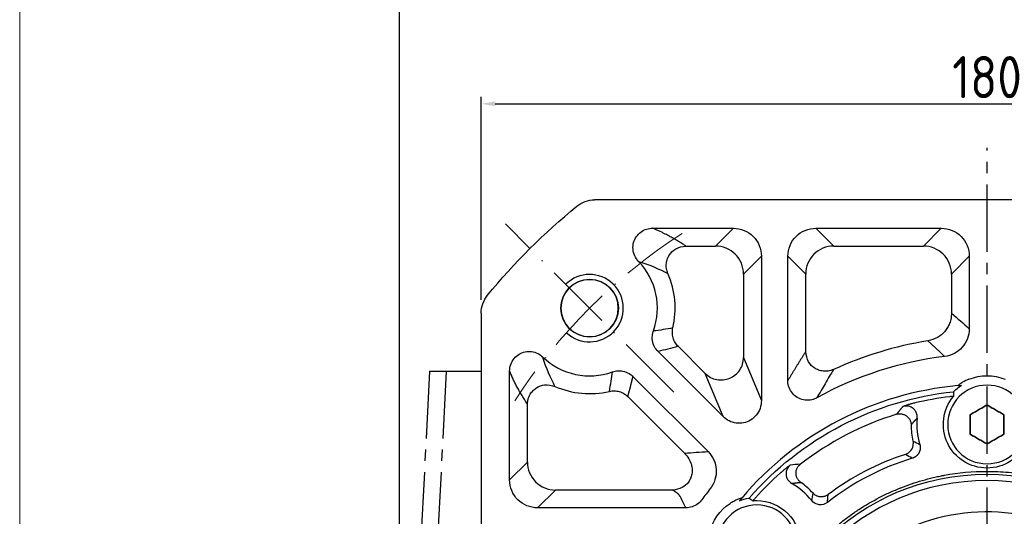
# Model space of a CAD drawing. Header units: millimetres. Extents: x 0 to 1136, y 0 to 802.
# Tile 5 of 19: x 0 to 175, y 511 to 599. Entities that reach past the tile are written whole.
import ezdxf

# ---------------------------------------------------------------- set-up
doc = ezdxf.new("R2010")
doc.units = ezdxf.units.MM
doc.linetypes.add('ACAD_ISO10W100', pattern=[18, 12, -3, 0, -3])
doc.linetypes.add('点画线', pattern=[18, 12, -2, 2, -2])
for name, color, linetype in [('6文字层', 3, 'Continuous'), ('7中心线层', 7, '点画线'), ('标注线', 7, 'Continuous')]:
    doc.layers.add(name, color=color, linetype=linetype)
for name, color, linetype, lineweight in [('中心线层', 7, 'ACAD_ISO10W100', 0), ('图框_外框线', 7, 'Continuous', 18), ('尺寸线', 7, 'Continuous', 25), ('粗实线', 7, 'Continuous', 40), ('细实线', 211, 'Continuous', 18)]:
    doc.layers.add(name, color=color, linetype=linetype, lineweight=lineweight)
doc.styles.add('工程字', font='gbenor.shx', dxfattribs={"bigfont": 'gbcbig.shx'})
doc.dimstyles.new('DIMSTYLE_17', dxfattribs={"dimtxt": 8, "dimasz": 12, "dimexe": 0.18, "dimexo": 1, "dimgap": 1, "dimtad": 1, "dimtih": 1, "dimtoh": 1, "dimdec": 3, "dimdsep": 46, "dimtxsty": 'Standard', "dimblk": '_FILLED', "dimblk1": '_FILLED', "dimblk2": '_FILLED', "dimcen": 0.09, "dimadec": 0, "dimazin": 0, "dimtol": 1, "dimtp": 0.1, "dimtm": 0.1, "dimtfac": 0.7, "dimtdec": 3, "dimtofl": 0, "dimtmove": 0, "dimatfit": 3, "dimldrblk": '_FILLED', "dimfxl": 1, "dimtolj": 1, "dimarcsym": 0})
doc.dimstyles.new('ISO-25', dxfattribs={"dimtxt": 2.5, "dimasz": 2.5, "dimexe": 1.25, "dimexo": 0.625, "dimtad": 1, "dimtxsty": 'Standard', "dimcen": 2.5, "dimadec": 0, "dimazin": 0, "dimtfac": 1, "dimtmove": 0, "dimatfit": 3, "dimfxl": 1, "dimarcsym": 0})
doc.dimstyles.new('ISO-25-1', dxfattribs={"dimtxt": 11, "dimasz": 5, "dimexe": 1.25, "dimexo": 1, "dimgap": 2, "dimtad": 1, "dimtoh": 1, "dimtxsty": '工程字', "dimcen": 2, "dimadec": 0, "dimazin": 0, "dimtfac": 1, "dimtmove": 0, "dimatfit": 3, "dimfxl": 1, "dimarcsym": 0})

# ---------------------------------------------------------------- blocks, each defined once
blk = doc.blocks.new('*D98')
at = {"layer": '6文字层', "color": 0, "lineweight": -2}
for p, q in [((82.11, 549.11), (82.11, 585.24)), ((262.11, 549.11), (262.11, 585.24)), ((84.61, 583.99), (259.61, 583.99))]:
    blk.add_line(p, q, dxfattribs=at)
at = {"layer": '6文字层', "color": 0}
for points in [[(84.61, 584.41), (84.61, 583.58), (82.11, 583.99)], [(259.61, 583.58), (259.61, 584.41), (262.11, 583.99)]]:
    blk.add_solid(points, dxfattribs=at)
at = {"layer": 'Defpoints', "color": 0}
for p in [(262.11, 583.99), (82.11, 548.49), (262.11, 548.49)]:
    blk.add_point(p, dxfattribs=at)
at = {"layer": '6文字层', "color": 0, "insert": (172.11, 588.74), "char_height": 7.5, "attachment_point": 5, "style": '工程字'}
blk.add_mtext('180', dxfattribs=at)
blk = doc.blocks.new('*D101')
at = {"layer": '6文字层', "color": 0, "lineweight": -2}
for p, q in [((172.11, 474.9), (172.11, 478.9)), ((170.11, 476.9), (174.11, 476.9)), ((212.84, 343.12), (202.69, 376.45)), ((235.66, 343.12), (212.84, 343.12))]:
    blk.add_line(p, q, dxfattribs=at)
blk.add_arc((172.11, 476.9), 100, 243.4233, 287.6487, dxfattribs=at)
at = {"layer": '6文字层', "color": 0}
blk.add_solid([(203.49, 376.7), (201.89, 376.21), (201.23, 381.24)], dxfattribs=at)
at = {"layer": 'Defpoints', "color": 0}
for p in [(142.99, 572.57), (201.23, 381.24)]:
    blk.add_point(p, dxfattribs=at)
at = {"layer": '6文字层', "color": 0, "insert": (227.22, 347.87), "char_height": 7.5, "attachment_point": 5, "style": '工程字'}
blk.add_mtext('∅200', dxfattribs=at)
blk = doc.blocks.new('*D102')
at = {"layer": '6文字层', "color": 0, "lineweight": -2}
for p, q in [((85.97, 390.76), (80.99, 385.78)), ((172.11, 377.03), (172.11, 348.04))]:
    blk.add_line(p, q, dxfattribs=at)
blk.add_arc((172.11, 476.9), 127.61, 226.1225, 268.8775, dxfattribs=at)
at = {"layer": '6文字层', "color": 0}
for points in [[(83.95, 385.21), (83.37, 384.62), (81.87, 386.66)], [(169.61, 348.9), (169.61, 349.73), (172.11, 349.29)]]:
    blk.add_solid(points, dxfattribs=at)
at = {"layer": 'Defpoints', "color": 0}
for p in [(172.11, 576.15), (116.39, 421.18), (86.41, 391.2), (172.11, 377.65), (108.3, 366.38)]:
    blk.add_point(p, dxfattribs=at)
at = {"layer": '6文字层', "color": 0, "insert": (125.09, 363.39), "char_height": 7.5, "attachment_point": 5, "rotation": 337.5}
blk.add_mtext('45%%d', dxfattribs=at)
blk = doc.blocks.new('_FILLED')
at = {"color": 0, "linetype": 'ByBlock'}
blk.add_solid([(0, 0), (-1, 0.133), (-1, -0.133)], dxfattribs=at)
blk = doc.blocks.new('*D103')
at = {"layer": '6文字层', "color": 0, "lineweight": -2}
for p, q in [((282.04, 576.57), (261.75, 558.18)), ((307.02, 576.57), (282.04, 576.57)), ((172.02, 476.9), (172.2, 476.9)), ((172.11, 476.81), (172.11, 476.99))]:
    blk.add_line(p, q, dxfattribs=at)
at = {"layer": 'Defpoints', "color": 0}
for p in [(257.31, 554.15), (86.91, 399.66)]:
    blk.add_point(p, dxfattribs=at)
at = {"layer": '6文字层', "color": 0, "lineweight": -2, "xscale": 6, "yscale": 6, "zscale": 6, "rotation": 222.1976206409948}
blk.add_blockref('_FILLED', (257.31, 554.15), dxfattribs=at)
at = {"layer": '6文字层', "color": 0, "lineweight": 25, "insert": (295.42, 582.72), "char_height": 7.5, "attachment_point": 5, "style": '工程字'}
blk.add_mtext('\\A1;\\A1;{\\H1.375x;∅230}', dxfattribs=at)

msp = doc.modelspace()

# ---------------------------------------------------------------- linework, layer by layer
at = {"layer": '7中心线层'}
for p, q in [((172.1101, 377.653), (172.1101, 576.1485)), ((72.9213, 536.4021), (66.8118, 417.3994)), ((75.8867, 536.4021), (69.7772, 417.3994))]:
    msp.add_line(p, q, dxfattribs=at)
at = {"layer": '中心线层', "color": 0, "lineweight": 15}
msp.add_line((116.3874, 532.6235), (86.4115, 562.5994), dxfattribs=at)
msp.add_arc((172.1101, 476.9008), 100, 122.832642, 147.167358, dxfattribs=at)
at = {"layer": '图框_外框线', "color": 3}
msp.add_lwpolyline([(0, 0), (1134.7245, 0), (1134.7245, 802.4123), (0, 802.4123)], close=True, dxfattribs=at)
at = {"layer": '图框_外框线', "color": 3, "lineweight": 25}
msp.add_lwpolyline([(67.5431, 13.5086), (1121.2159, 13.5086), (1121.2159, 788.9037), (67.5431, 788.9037)], close=True, dxfattribs=at)
at = {"layer": '尺寸线'}
for p, q in [((112.6418, 561.8437), (126.9733, 561.8437)), ((123.804, 558.6744), (126.9733, 561.8437)), ((141.6645, 561.8437), (144.8339, 558.6744)), ((141.6645, 561.8437), (163.9699, 561.8437)), ((160.8005, 558.6744), (163.9699, 561.8437)), ((118.5176, 558.6744), (123.804, 558.6744)), ((144.8339, 558.6744), (160.8005, 558.6744)), ((131.9612, 556.8559), (128.7918, 553.6866)), ((131.9612, 556.8559), (131.9612, 531.1446)), ((136.6767, 534.7118), (136.6767, 556.8559)), ((139.8461, 553.6866), (136.6767, 556.8559)), ((168.9577, 556.8559), (165.7883, 553.6866)), ((168.9577, 556.8559), (168.9577, 543.9533)), ((128.7918, 553.6866), (128.7918, 538.7961)), ((139.8461, 539.8551), (139.8461, 553.6866)), ((165.7883, 553.6866), (165.7883, 546.7047)), ((125.1494, 528.3231), (113.5696, 539.9029)), ((121.98, 535.9746), (117.141, 540.8136)), ((128.7918, 538.7961), (131.9612, 531.1446)), ((87.1671, 517.0375), (87.1671, 536.3694)), ((109.108, 535.4413), (122.4662, 522.0831)), ((125.1494, 528.3231), (121.98, 535.9746)), ((108.1972, 531.8699), (118.2796, 521.7875)), ((90.3365, 520.2069), (90.3365, 530.4933)), ((87.1671, 517.0375), (90.3365, 520.2069)), ((95.3243, 515.219), (92.1549, 512.0497)), ((116.1801, 515.219), (95.3243, 515.219)), ((118.544, 512.0497), (92.1549, 512.0497))]:
    msp.add_line(p, q, dxfattribs=at)
for centre, radius, start, end in [((101.3994, 547.6114), 12.057, 340.306209, 43.695775), ((101.3994, 547.6114), 15.2264, 346.627904, 23.860062), ((101.3994, 547.6114), 5.1, 90, 270), ((101.3994, 547.6114), 5.1, 270, 90), ((172.1101, 476.9008), 65.7264, 99.203035, 114.562215), ((101.3994, 547.6114), 12.057, 226.306994, 289.693775), ((172.1101, 476.9008), 62.557, 96.92186, 118.921674), ((101.3994, 547.6114), 15.2264, 246.139939, 283.372081), ((172.1101, 476.9008), 55.3372, 96.88314, 103.38165), ((172.1101, 476.9008), 54.2574, 107.256595, 127.743411), ((172.1101, 526.9008), 12.4759, 174.831472, 196.494277), ((172.1101, 526.9008), 13.506, 180.341304, 192.742648), ((172.1101, 476.9008), 45.9459, 106.825496, 128.17451), ((172.1101, 476.9008), 46.9761, 107.985073, 127.014933), ((172.1101, 476.9008), 55.3372, 131.618356, 138.116866), ((172.1101, 476.9008), 40.0213, 90, 270), ((172.1101, 476.9008), 40.0213, 270, 90), ((172.1101, 476.9008), 62.557, 141.923946, 144.194858), ((131.1525, 505.5796), 12.4759, 38.505727, 60.168532), ((131.1525, 505.5796), 13.506, 42.257356, 54.6587)]:
    msp.add_arc(centre, radius, start, end, dxfattribs=at)
at = {"layer": '尺寸线', "extrusion": (0, 0, -1)}
for centre, radius, start, end in [((-172.1101, 476.9008), 56.1495, 41.074013, 83.925981), ((-172.1101, 526.9008), 8.327, 44.479112, 56.801387), ((-172.1101, 526.9008), 7.7689, 270, 39.969103), ((-172.1101, 526.9008), 7.7689, 140.030892, 270), ((-172.1101, 476.9008), 41.1549, 270, 90), ((-172.1101, 476.9008), 41.1549, 90, 270), ((-131.1525, 505.5796), 8.327, 68.198614, 80.520887), ((-131.1525, 505.5796), 7.7689, 85.030897, 90), ((-131.1525, 505.5796), 7.7689, 90, 270)]:
    msp.add_arc(centre, radius, start, end, dxfattribs=at)
at = {"layer": '尺寸线'}
msp.add_ellipse((156.9886, 523.4812), major_axis=(-0.989, -1.7384), ratio=0.99749283, start_param=0.83239671, end_param=2.08696629, dxfattribs=at)
for points, degree, knots in [([(110.1168, 555.9409), (109.8338, 556.2351), (109.5973, 556.5815), (109.2595, 557.3235), (109.1534, 557.73), (109.0926, 558.527), (109.1311, 558.9286), (109.3366, 559.6743), (109.5027, 560.0301), (109.9377, 560.6595), (110.2134, 560.9413), (110.832, 561.3914), (111.1827, 561.5662), (111.8992, 561.7895), (112.2726, 561.845), (112.6418, 561.8437)], 3, [0, 0, 0, 0, 0.15004825, 0.15004825, 0.29997506, 0.29997506, 0.44379157, 0.44379157, 0.58386803, 0.58386803, 0.72450747, 0.72450747, 0.86466168, 0.86466168, 1, 1, 1, 1]), ([(118.5176, 558.6744), (118.3785, 558.7649), (118.2065, 558.8764), (117.894, 559.0749), (117.7807, 559.1464), (117.5963, 559.2613), (117.5004, 559.3208), (117.3819, 559.3936), (117.321, 559.4308), (117.2901, 559.4496), (117.2768, 559.4578), (117.2679, 559.4632), (117.2635, 559.4658), (116.9644, 559.6478), (116.6998, 559.8035), (116.3555, 560.0018), (116.2495, 560.062), (116.1046, 560.1436), (116.0357, 560.1822), (115.9616, 560.2234), (115.9261, 560.243), (115.9113, 560.2512), (115.9014, 560.2566), (115.8968, 560.2592), (115.7306, 560.3508), (115.5274, 560.4613), (115.1507, 560.6593), (115.0131, 560.7307), (114.7114, 560.8842), (114.5476, 560.9663), (113.6523, 561.4042), (113.0545, 561.6672), (112.6418, 561.8437)], 3, [0, 0, 0, 0, 0.125, 0.125, 0.1875, 0.1875, 0.21875, 0.234375, 0.2421875, 0.24609375, 0.24804688, 0.24804688, 0.25, 0.25, 0.375, 0.375, 0.4375, 0.4375, 0.46875, 0.484375, 0.4921875, 0.49609375, 0.49609375, 0.5, 0.5, 0.625, 0.625, 0.6875, 0.6875, 0.75, 0.75, 1, 1, 1, 1]), ([(126.9733, 561.8437), (128.2917, 561.8432), (129.5828, 561.3097), (131.4249, 559.4691), (131.9607, 558.1742), (131.9612, 556.8559)], 3, [0, 0, 0, 0, 0.5, 0.5, 1, 1, 1, 1]), ([(136.6767, 556.8559), (136.6772, 558.1742), (137.2108, 559.4653), (139.0514, 561.3075), (140.3462, 561.8432), (141.6645, 561.8437)], 3, [0, 0, 0, 0, 0.5, 0.5, 1, 1, 1, 1]), ([(163.9699, 561.8437), (165.2882, 561.8432), (166.5793, 561.3096), (168.4214, 559.4691), (168.9572, 558.1742), (168.9577, 556.8559)], 3, [0, 0, 0, 0, 0.5, 0.5, 1, 1, 1, 1]), ([(115.3245, 553.7706), (115.2204, 554.0711), (115.015, 554.6644), (115.0209, 555.5877), (115.2239, 556.4064), (115.7052, 557.3441), (116.7384, 558.3879), (117.8925, 558.5737), (118.5176, 558.6744)], 3, [0, 0, 0, 0, 0.13790764, 0.27229282, 0.39556798, 0.50209066, 0.7303432, 1, 1, 1, 1]), ([(128.7918, 553.6866), (128.7893, 554.9958), (128.2511, 556.2882), (126.4056, 558.1337), (125.1132, 558.6718), (123.804, 558.6744)], 3, [0, 0, 0, 0, 0.5, 0.5, 1, 1, 1, 1]), ([(144.8339, 558.6744), (143.5247, 558.6718), (142.2322, 558.1337), (140.3868, 556.2882), (139.8486, 554.9958), (139.8461, 553.6866)], 3, [0, 0, 0, 0, 0.5, 0.5, 1, 1, 1, 1]), ([(165.7883, 553.6866), (165.7858, 554.9958), (165.2476, 556.2882), (163.4022, 558.1337), (162.1097, 558.6718), (160.8005, 558.6744)], 3, [0, 0, 0, 0, 0.5, 0.5, 1, 1, 1, 1]), ([(165.7883, 546.7047), (165.7716, 546.3989), (165.7384, 545.7917), (165.4837, 544.9245), (165.1052, 544.1419), (164.445, 543.2276), (163.3235, 542.2533), (162.187, 541.9423), (161.5982, 541.7811)], 3, [0, 0, 0, 0, 0.13074864, 0.25960116, 0.3838068, 0.50102846, 0.74152803, 1, 1, 1, 1]), ([(113.5696, 539.9029), (113.3302, 540.142), (113.1235, 540.4189), (112.7766, 541.0615), (112.6477, 541.4435), (112.5272, 542.2145), (112.5327, 542.6139), (112.6026, 542.9959), (112.637, 543.1835), (112.6868, 543.3688), (112.7512, 543.5483)], 3, [0, 0, 0, 0, 0.25811873, 0.25811873, 0.55824097, 0.55824097, 0.8556006, 0.8556006, 0.8556006, 1, 1, 1, 1]), ([(117.141, 540.8136), (116.95, 541.0351), (116.5617, 541.4852), (116.2189, 542.3221), (116.0719, 543.2145), (116.1665, 543.8013), (116.213, 544.09)], 3, [0, 0, 0, 0, 0.24593715, 0.50001471, 0.75408492, 1, 1, 1, 1]), ([(168.9577, 543.9533), (168.9574, 542.7391), (168.5114, 541.5534), (166.9148, 539.7446), (165.7764, 539.1484), (164.571, 539.0018)], 3, [0, 0, 0, 0, 0.5, 0.5, 1, 1, 1, 1]), ([(87.1671, 536.3694), (87.1657, 536.7775), (87.234, 537.1912), (87.5021, 537.961), (87.7062, 538.3281), (88.2126, 538.9466), (88.5179, 539.2105), (89.1818, 539.608), (89.5478, 539.7507), (90.2972, 539.9054), (90.6912, 539.9187), (91.4492, 539.8169), (91.8235, 539.7011), (92.4958, 539.3676), (92.8043, 539.1497), (93.0705, 538.8936)], 3, [0, 0, 0, 0, 0.14999833, 0.14999833, 0.29988107, 0.29988107, 0.4437469, 0.4437469, 0.58387434, 0.58387434, 0.72450385, 0.72450385, 0.864592, 0.864592, 1, 1, 1, 1]), ([(144.7889, 536.6796), (144.4877, 536.5714), (143.8931, 536.3576), (142.9639, 536.3547), (142.1388, 536.5522), (141.1931, 537.0295), (140.1369, 538.0638), (139.9483, 539.2252), (139.8461, 539.8551)], 3, [0, 0, 0, 0, 0.1379204, 0.27235598, 0.39562324, 0.50201128, 0.72990187, 1, 1, 1, 1]), ([(121.98, 535.9746), (122.5364, 535.4246), (123.2561, 535.0441), (124.79, 534.7436), (125.6007, 534.8246), (127.0447, 535.4227), (127.6753, 535.9387), (128.5474, 537.2359), (128.7873, 538.0138), (128.7918, 538.7961)], 3, [0, 0, 0, 0, 0.25, 0.25, 0.5, 0.5, 0.75, 0.75, 1, 1, 1, 1]), ([(104.9209, 532.7979), (105.0325, 533.394), (105.2464, 534.5366), (105.3926, 535.7022), (105.4625, 536.2597)], 3, [0, 0, 0, 0, 0.52173708, 1, 1, 1, 1]), ([(105.4625, 536.2597), (105.7811, 536.3739), (106.1197, 536.4423), (106.8489, 536.4813), (107.2494, 536.4345), (107.9979, 536.2138), (108.3566, 536.0382), (108.6721, 535.8117), (108.827, 535.7005), (108.9732, 535.5762), (109.108, 535.4413)], 3, [0, 0, 0, 0, 0.25812026, 0.25812026, 0.55824147, 0.55824147, 0.85560024, 0.85560024, 0.85560024, 1, 1, 1, 1]), ([(144.7889, 536.6796), (144.2882, 535.8498), (143.3076, 534.2248), (142.3334, 532.4998), (141.8567, 531.6558)], 3, [0, 0, 0, 0, 0.5106635, 1, 1, 1, 1]), ([(141.8567, 531.6558), (141.5669, 531.4947), (141.2517, 531.3729), (140.5397, 531.208), (140.1289, 531.1846), (139.3444, 531.2774), (138.9594, 531.3916), (138.2638, 531.7351), (137.9427, 531.9675), (137.4022, 532.5186), (137.1758, 532.8451), (136.8473, 533.5441), (136.7406, 533.9258), (136.6983, 534.3095), (136.6835, 534.443), (136.6763, 534.5775), (136.6767, 534.7118)], 3, [0, 0, 0, 0, 0.13698628, 0.13698628, 0.30289837, 0.30289837, 0.46478335, 0.46478335, 0.62460832, 0.62460832, 0.78482935, 0.78482935, 0.94495782, 0.94495782, 0.94495782, 1, 1, 1, 1]), ([(90.3365, 530.4933), (90.3629, 530.8103), (90.415, 531.4362), (90.794, 532.2782), (91.3108, 532.9447), (92.1303, 533.6074), (93.4974, 534.144), (94.6281, 533.8471), (95.2403, 533.6864)], 3, [0, 0, 0, 0, 0.13795528, 0.2723516, 0.395609, 0.50209028, 0.73040028, 1, 1, 1, 1]), ([(104.9209, 532.7979), (105.2095, 532.8444), (105.7964, 532.9389), (106.6887, 532.7919), (107.5256, 532.4491), (107.9758, 532.0609), (108.1972, 531.8699)], 3, [0, 0, 0, 0, 0.24591522, 0.49998547, 0.75406299, 1, 1, 1, 1]), ([(131.9612, 531.1446), (131.9626, 530.6778), (131.8843, 530.2045), (131.5773, 529.3246), (131.344, 528.9052), (130.7648, 528.1982), (130.4155, 527.8965), (129.656, 527.4422), (129.2375, 527.2792), (128.3801, 527.1025), (127.9292, 527.0874), (127.0621, 527.2046), (126.6342, 527.3375), (125.8408, 527.7325), (125.4668, 528.0036), (125.1494, 528.3231)], 3, [0, 0, 0, 0, 0.14865429, 0.14865429, 0.29703013, 0.29703013, 0.43963905, 0.43963905, 0.57848294, 0.57848294, 0.71794686, 0.71794686, 0.85675073, 0.85675073, 1, 1, 1, 1]), ([(166.156, 531.8923), (166.1572, 531.8987), (166.1489, 531.8949), (166.1322, 531.8954), (166.1169, 531.8958), (166.0944, 531.8954), (166.0303, 531.8925), (165.9836, 531.8895), (165.8635, 531.8801), (165.7844, 531.8727), (165.6304, 531.8568), (165.5539, 531.8483), (165.4782, 531.8391)], 3, [0, 0, 0, 0, 0.140831, 0.140831, 0.140831, 0.28058011, 0.28058011, 0.47659544, 0.47659544, 0.75059087, 0.75059087, 1, 1, 1, 1]), ([(159.3025, 530.7347), (159.2912, 530.7323), (159.2682, 530.7275), (159.2217, 530.716), (159.1377, 530.696), (158.9633, 530.653), (158.6218, 530.5653), (158.1558, 530.4342), (157.6441, 530.2796), (157.3186, 530.1782), (157.1556, 530.1274)], 3, [0, 0, 0, 0, 0.01407609, 0.02863882, 0.05828073, 0.11948386, 0.24837853, 0.49578501, 0.74753452, 1, 1, 1, 1]), ([(159.6849, 528.0247), (159.6828, 528.2609), (159.6786, 528.7197), (159.3951, 529.3184), (158.9229, 529.8426), (158.152, 530.2532), (157.5048, 530.1715), (157.1556, 530.1274)], 3, [0, 0, 0, 0, 0.18268589, 0.35474914, 0.5018254, 0.73123353, 1, 1, 1, 1]), ([(122.4662, 522.0831), (123.3264, 521.2225), (123.8498, 520.0653), (123.9963, 517.6524), (123.6159, 516.4381), (122.8656, 515.4801)], 3, [0, 0, 0, 0, 0.5, 0.5, 1, 1, 1, 1]), ([(118.2796, 521.7875), (118.555, 521.4738), (119.0864, 520.8684), (119.3719, 520.1155), (119.5095, 519.7527)], 3, [0, 0, 0, 0, 0.51803428, 1, 1, 1, 1]), ([(90.3365, 520.2069), (90.339, 518.8976), (90.8772, 517.6052), (92.7226, 515.7597), (94.0151, 515.2216), (95.3243, 515.219)], 3, [0, 0, 0, 0, 0.5, 0.5, 1, 1, 1, 1]), ([(119.5095, 519.7527), (119.5746, 519.4713), (119.7042, 518.9117), (119.6333, 518.0612), (119.392, 517.2931), (118.8817, 516.4227), (117.861, 515.4758), (116.7724, 515.3095), (116.1801, 515.219)], 3, [0, 0, 0, 0, 0.13286426, 0.26419771, 0.38855717, 0.50151911, 0.72878339, 1, 1, 1, 1]), ([(172.1101, 435.2466), (170.8363, 435.2466), (168.9335, 435.3335), (166.7274, 435.587), (165.6278, 435.7518), (165.0789, 435.8437), (164.8047, 435.8921), (164.6676, 435.9168), (164.6089, 435.9275), (164.5697, 435.9347), (164.5513, 435.9381), (163.2024, 436.1877), (161.2371, 436.6507), (158.9915, 437.3559), (157.8805, 437.7498), (157.328, 437.957), (157.0524, 438.0633), (156.9345, 438.1093), (156.8559, 438.1402), (156.8183, 438.155), (155.4688, 438.6892), (153.5547, 439.5609), (151.4071, 440.7435), (150.3547, 441.3761), (149.8338, 441.7028), (149.6117, 441.845), (149.4639, 441.9403), (149.3917, 441.9872), (146.9099, 443.6097), (144.6893, 445.4137), (141.6395, 448.4633), (140.2008, 450.0583), (138.673, 452.0418), (137.9468, 453.0643), (137.5931, 453.5832), (137.4436, 453.8072), (137.3443, 453.9569), (137.2938, 454.0336), (136.4755, 455.2852), (135.4147, 457.1013), (134.3425, 459.3061), (133.8477, 460.4299), (133.6107, 460.9972), (133.4947, 461.2822), (133.4456, 461.4046), (133.4129, 461.4863), (133.396, 461.5288), (132.8833, 462.8239), (132.2317, 464.735), (131.6365, 467.0122), (131.3802, 468.1628), (131.2623, 468.741), (131.2059, 469.0309), (131.1784, 469.176), (131.1667, 469.2382), (131.159, 469.2797), (131.1549, 469.3017), (130.6877, 471.8261), (130.4559, 474.3533), (130.4559, 478.1745), (130.5428, 480.0772), (130.7963, 482.2833), (130.9611, 483.3829), (131.053, 483.9319), (131.1014, 484.2062), (131.1261, 484.3432), (131.1369, 484.402), (131.1441, 484.4411), (131.1474, 484.4595), (131.3971, 485.8085), (131.86, 487.7737), (132.5652, 490.0193), (132.9591, 491.1303), (133.1664, 491.6829), (133.2726, 491.9584), (133.3186, 492.0763), (133.3495, 492.1549), (133.3643, 492.1926), (133.8986, 493.5421), (134.7702, 495.4562), (135.9528, 497.6038), (136.5855, 498.6562), (136.9121, 499.177), (137.0544, 499.3991), (137.1497, 499.5469), (137.1965, 499.6191), (138.819, 502.1009), (140.623, 504.3216), (143.6727, 507.3713), (145.2676, 508.81), (147.2511, 510.3378), (148.2736, 511.064), (148.7925, 511.4177), (149.0165, 511.5673), (149.1662, 511.6665), (149.2429, 511.717), (150.4945, 512.5353), (152.3106, 513.5961), (154.5154, 514.6683), (155.6392, 515.1631), (156.2065, 515.4002), (156.4915, 515.5161), (156.6139, 515.5653), (156.6956, 515.5979), (156.7381, 515.6148), (158.0333, 516.1276), (159.9443, 516.7791), (162.2216, 517.3743), (163.3721, 517.6307), (163.9503, 517.7486), (164.2402, 517.8049), (164.3853, 517.8324), (164.4475, 517.8441), (164.489, 517.8519), (164.511, 517.8559), (167.0354, 518.3231), (169.5627, 518.5549), (172.1101, 518.555)], 3, [0, 0, 0, 0, 0.03125, 0.046875, 0.0546875, 0.05859375, 0.06054688, 0.06152344, 0.06201172, 0.06201172, 0.0625, 0.0625, 0.09375, 0.109375, 0.1171875, 0.12109375, 0.12304688, 0.12402344, 0.12402344, 0.125, 0.125, 0.15625, 0.171875, 0.1796875, 0.18359375, 0.18554688, 0.18554688, 0.1875, 0.1875, 0.25, 0.25, 0.28125, 0.296875, 0.3046875, 0.30859375, 0.31054688, 0.31054688, 0.3125, 0.3125, 0.34375, 0.359375, 0.3671875, 0.37109375, 0.37304688, 0.37402344, 0.37402344, 0.375, 0.375, 0.40625, 0.421875, 0.4296875, 0.43359375, 0.43554688, 0.43652344, 0.43701172, 0.43701172, 0.4375, 0.4375, 0.5, 0.5, 0.53125, 0.546875, 0.5546875, 0.55859375, 0.56054688, 0.56152344, 0.56201172, 0.56201172, 0.5625, 0.5625, 0.59375, 0.609375, 0.6171875, 0.62109375, 0.62304688, 0.62402344, 0.62402344, 0.625, 0.625, 0.65625, 0.671875, 0.6796875, 0.68359375, 0.68554688, 0.68554688, 0.6875, 0.6875, 0.75, 0.75, 0.78125, 0.796875, 0.8046875, 0.80859375, 0.81054688, 0.81054688, 0.8125, 0.8125, 0.84375, 0.859375, 0.8671875, 0.87109375, 0.87304688, 0.87402344, 0.87402344, 0.875, 0.875, 0.90625, 0.921875, 0.9296875, 0.93359375, 0.93554688, 0.93652344, 0.93701172, 0.93701172, 0.9375, 0.9375, 1, 1, 1, 1]), ([(137.0869, 519.6803), (136.9518, 519.576), (136.682, 519.3675), (136.2618, 519.037), (135.887, 518.7306), (135.6197, 518.5007), (135.4845, 518.3828), (135.4197, 518.3255), (135.3837, 518.294), (135.3665, 518.2779), (135.358, 518.27)], 3, [0, 0, 0, 0, 0.25246498, 0.50420984, 0.75160905, 0.88045374, 0.94166795, 0.97132301, 0.98589453, 1, 1, 1, 1]), ([(137.0869, 519.6803), (136.9198, 519.5133), (136.5954, 519.1889), (136.3669, 518.5675), (136.3235, 517.8634), (136.5704, 517.0254), (137.0824, 516.6206), (137.3586, 516.4023)], 3, [0, 0, 0, 0, 0.18269563, 0.3546724, 0.50160342, 0.73118711, 1, 1, 1, 1]), ([(172.1101, 518.555), (173.3838, 518.555), (175.2865, 518.4681), (177.4926, 518.2145), (178.5923, 518.0497), (179.1412, 517.9578), (179.4155, 517.9095), (179.5526, 517.8847), (179.6113, 517.874), (179.6505, 517.8668), (179.6689, 517.8634), (181.0178, 517.6138), (182.9831, 517.1508), (185.2287, 516.4456), (186.3396, 516.0517), (186.8922, 515.8445), (187.1677, 515.7383), (187.2857, 515.6922), (187.3642, 515.6614), (187.4019, 515.6465), (188.7514, 515.1123), (190.6655, 514.2406), (192.8131, 513.0581), (193.8655, 512.4254), (194.3864, 512.0987), (194.6084, 511.9565), (194.7562, 511.8612), (194.8285, 511.8143), (197.3103, 510.1918), (199.5309, 508.3878), (202.5806, 505.3382), (204.0193, 503.7432), (205.5471, 501.7597), (206.2734, 500.7372), (206.627, 500.2184), (206.7766, 499.9943), (206.8759, 499.8446), (206.9263, 499.768), (207.7446, 498.5163), (208.8054, 496.7002), (209.8777, 494.4955), (210.3724, 493.3716), (210.6095, 492.8043), (210.7254, 492.5193), (210.7746, 492.3969), (210.8072, 492.3152), (210.8241, 492.2727), (211.3369, 490.9776), (211.9884, 489.0665), (212.5836, 486.7893), (212.84, 485.6388), (212.9579, 485.0605), (213.0142, 484.7706), (213.0418, 484.6255), (213.0534, 484.5633), (213.0612, 484.5218), (213.0653, 484.4999), (213.5324, 481.9754), (213.7642, 479.4482), (213.7643, 475.627), (213.6774, 473.7243), (213.4238, 471.5182), (213.259, 470.4186), (213.1671, 469.8696), (213.1188, 469.5954), (213.094, 469.4583), (213.0833, 469.3995), (213.0761, 469.3604), (213.0727, 469.342), (212.8231, 467.9931), (212.3601, 466.0278), (211.6549, 463.7822), (211.2611, 462.6712), (211.0538, 462.1186), (210.9476, 461.8431), (210.9015, 461.7252), (210.8707, 461.6466), (210.8559, 461.609), (210.3216, 460.2594), (209.4499, 458.3453), (208.2674, 456.1978), (207.6347, 455.1453), (207.308, 454.6245), (207.1658, 454.4024), (207.0705, 454.2546), (207.0236, 454.1824), (205.4011, 451.7006), (203.5971, 449.4799), (200.5475, 446.4302), (198.9525, 444.9915), (196.969, 443.4637), (195.9466, 442.7375), (195.4277, 442.3838), (195.2036, 442.2342), (195.0539, 442.135), (194.9773, 442.0845), (193.7256, 441.2662), (191.9095, 440.2054), (189.7048, 439.1332), (188.5809, 438.6384), (188.0136, 438.4013), (187.7287, 438.2854), (187.6062, 438.2363), (187.5245, 438.2036), (187.482, 438.1867), (186.1869, 437.674), (184.2758, 437.0224), (181.9986, 436.4272), (180.8481, 436.1708), (180.2698, 436.053), (179.98, 435.9966), (179.8348, 435.9691), (179.7726, 435.9574), (179.7311, 435.9497), (179.7092, 435.9456), (177.1845, 435.4784), (174.658, 435.2466), (172.1101, 435.2466)], 3, [0, 0, 0, 0, 0.03125, 0.046875, 0.0546875, 0.05859375, 0.06054688, 0.06152344, 0.06201172, 0.06201172, 0.0625, 0.0625, 0.09375, 0.109375, 0.1171875, 0.12109375, 0.12304688, 0.12402344, 0.12402344, 0.125, 0.125, 0.15625, 0.171875, 0.1796875, 0.18359375, 0.18554688, 0.18554688, 0.1875, 0.1875, 0.25, 0.25, 0.28125, 0.296875, 0.3046875, 0.30859375, 0.31054688, 0.31054688, 0.3125, 0.3125, 0.34375, 0.359375, 0.3671875, 0.37109375, 0.37304688, 0.37402344, 0.37402344, 0.375, 0.375, 0.40625, 0.421875, 0.4296875, 0.43359375, 0.43554688, 0.43652344, 0.43701172, 0.43701172, 0.4375, 0.4375, 0.5, 0.5, 0.53125, 0.546875, 0.5546875, 0.55859375, 0.56054688, 0.56152344, 0.56201172, 0.56201172, 0.5625, 0.5625, 0.59375, 0.609375, 0.6171875, 0.62109375, 0.62304688, 0.62402344, 0.62402344, 0.625, 0.625, 0.65625, 0.671875, 0.6796875, 0.68359375, 0.68554688, 0.68554688, 0.6875, 0.6875, 0.75, 0.75, 0.78125, 0.796875, 0.8046875, 0.80859375, 0.81054688, 0.81054688, 0.8125, 0.8125, 0.84375, 0.859375, 0.8671875, 0.87109375, 0.87304688, 0.87402344, 0.87402344, 0.875, 0.875, 0.90625, 0.921875, 0.9296875, 0.93359375, 0.93554688, 0.93652344, 0.93701172, 0.93701172, 0.9375, 0.9375, 1, 1, 1, 1]), ([(92.1549, 512.0497), (90.8366, 512.0502), (89.5455, 512.5838), (87.7034, 514.4244), (87.1676, 515.7192), (87.1671, 517.0375)], 3, [0, 0, 0, 0, 0.5, 0.5, 1, 1, 1, 1]), ([(117.5558, 513.9989), (117.4078, 514.2933), (117.0431, 514.6099), (116.7089, 514.9001), (116.1801, 515.219)], 2, [0, 0, 0, 0.5, 0.5, 1, 1, 1]), ([(121.3756, 513.4985), (121.178, 513.2243), (120.9379, 512.9764), (120.3598, 512.5321), (120.0039, 512.3442), (119.2831, 512.1084), (118.9113, 512.0495), (118.544, 512.0497)], 3, [0, 0, 0, 0, 0.30764324, 0.30764324, 0.6650463, 0.6650463, 1, 1, 1, 1]), ([(130.9111, 513.8446), (130.8422, 513.7678), (130.7731, 513.6889), (130.665, 513.5623), (130.622, 513.5109), (130.5583, 513.4324), (130.5341, 513.4019), (130.5012, 513.358), (130.4901, 513.3422), (130.484, 513.3316), (130.4827, 513.3264), (130.4712, 513.3207), (130.4791, 513.3196)], 3, [0, 0, 0, 0, 0.33955839, 0.33955839, 0.58034382, 0.58034382, 0.7562408, 0.7562408, 0.89660671, 0.89660671, 0.89660671, 1, 1, 1, 1]), ([(143.7128, 513.0203), (143.3029, 512.6972), (142.7619, 512.5443), (141.7298, 512.6652), (141.2399, 512.938), (140.9154, 513.347)], 3, [0, 0, 0, 0, 0.5, 0.5, 1, 1, 1, 1])]:
    msp.add_open_spline(points, degree=degree, knots=knots, dxfattribs=at)
for points, degree in [([(110.1167, 555.9407), (112.1955, 555.2884), (113.8205, 554.5524), (115.3245, 553.7706)], 3), ([(165.7883, 546.7047), (166.866, 545.7876), (167.9225, 544.8704), (168.9577, 543.9533)], 3), ([(116.213, 544.09), (115.074, 543.8673), (113.9205, 543.6807), (112.7511, 543.5483)], 3), ([(117.141, 540.8136), (115.9036, 540.4632), (114.7132, 540.1596), (113.5696, 539.9029)], 3), ([(95.2403, 533.6864), (94.4585, 535.1903), (93.7228, 536.8147), (93.0705, 538.8936)], 3), ([(90.3365, 530.4933), (88.4232, 533.4316), (87.167, 536.3694)], 2), ([(166.1687, 532.7351), (166.152, 532.4525), (166.148, 532.1712), (166.1561, 531.8913)], 3), ([(172.1101, 530.3658), (169.1101, 528.6337)], 1), ([(169.1101, 528.6337), (172.1101, 530.3658)], 1), ([(175.1101, 528.6337), (172.1101, 530.3658)], 1), ([(172.1101, 530.3658), (175.1101, 528.6337)], 1), ([(169.1101, 528.6337), (169.1101, 525.1679)], 1), ([(169.1101, 525.1679), (169.1101, 528.6337)], 1), ([(175.1101, 525.1679), (175.1101, 528.6337)], 1), ([(175.1101, 528.6337), (175.1101, 525.1679)], 1), ([(158.9367, 523.9217), (159.3403, 523.734), (159.744, 523.5463), (160.1476, 523.3586)], 3), ([(169.1101, 525.1679), (172.1101, 523.4358)], 1), ([(172.1101, 523.4358), (169.1101, 525.1679)], 1), ([(172.1101, 523.4358), (175.1101, 525.1679)], 1), ([(175.1101, 525.1679), (172.1101, 523.4358)], 1), ([(118.2796, 521.7875), (119.6902, 521.901), (121.0857, 521.9995), (122.4662, 522.0831)], 3), ([(158.8107, 520.8798), (158.4134, 521.1051), (158.0117, 521.339), (157.6053, 521.5815)], 3), ([(138.8977, 519.8053), (138.307, 519.7824), (137.7044, 519.7421), (137.0869, 519.6803)], 3), ([(118.544, 512.0497), (118.2146, 512.6935), (117.8852, 513.3432), (117.5558, 513.9989)], 3), ([(128.0599, 513.311), (128.1937, 513.471), (128.3274, 513.631), (128.4612, 513.7911)], 3), ([(129.7811, 513.7929), (130.0222, 513.6445), (130.2549, 513.4865), (130.4795, 513.3192)], 3), ([(140.9154, 513.347), (140.9932, 513.7853), (141.071, 514.2236), (141.1487, 514.6619)], 3)]:
    msp.add_open_spline(points, degree=degree, dxfattribs=at)
for points, weights, degree in [([(161.5982, 541.7811), (162.5922, 540.8718), (163.5832, 539.946), (164.571, 539.0018)], [0.999999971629, 0.99999997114, 0.999999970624, 0.999999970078], 3), ([(139.8461, 539.8551), (138.7891, 538.2099), (137.7325, 536.5014), (136.6767, 534.7118)], [0.999999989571, 0.999999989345, 0.999999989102, 0.999999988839], 3), ([(108.1972, 531.8699), (108.527, 533.0343), (108.8341, 534.2213), (109.108, 535.4413)], [0.999999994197, 0.999999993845, 0.999999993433, 0.999999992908], 3), ([(157.1556, 530.1274), (156.7508, 529.657), (156.3722, 529.1865), (156.0146, 528.7158)], [0.999999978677, 0.999999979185, 0.99999997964, 0.999999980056], 3), ([(156.0146, 528.7158), (158.5784, 529.5018), (158.6043, 526.8203)], [1, 0.596899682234, 1], 2), ([(158.6043, 526.8203), (158.9453, 527.2261), (159.3043, 527.6278), (159.6849, 528.0247)], [0.999999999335, 0.999999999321, 0.999999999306, 0.999999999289], 3), ([(158.9367, 523.9217), (158.9853, 523.7042), (158.9848, 523.4812)], [1, 0.958613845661, 0.930380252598], 2), ([(138.965, 516.5967), (136.7833, 518.156), (138.8977, 519.8053)], [1, 0.596899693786, 1], 2), ([(137.3586, 516.4023), (137.902, 516.4865), (138.437, 516.5501), (138.965, 516.5967)], [0.999999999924, 0.999999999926, 0.999999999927, 0.999999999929], 3), ([(143.8294, 514.4102), (142.3748, 513.3192), (141.1487, 514.6619)], [1, 0.739546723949, 1], 2), ([(143.7128, 513.0203), (143.7578, 513.4925), (143.7961, 513.955), (143.8294, 514.4102)], [0.999999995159, 0.999999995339, 0.999999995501, 0.99999999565], 3)]:
    msp.add_rational_spline(points, weights, degree=degree, dxfattribs=at)
msp.add_rational_spline([(160.1476, 523.3586), (160.2965, 522.8583), (160.2387, 522.2991), (159.7451, 521.3847), (159.3105, 521.0302), (158.8107, 520.8798)], [0.999999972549, 0.999999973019, 0.999999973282, 0.999999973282, 0.999999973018, 0.999999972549], degree=3, knots=[0, 0, 0, 0, 0.5, 0.5, 1, 1, 1, 1], dxfattribs=at)
at = {"layer": '标注线'}
msp.add_line((72.9213, 536.4021), (82.1101, 536.4021), dxfattribs=at)
at = {"layer": '粗实线', "color": 0, "lineweight": 30}
for p, q in [((241.9318, 566.9008), (102.2884, 566.9008)), ((82.1101, 546.7225), (82.1101, 407.079))]:
    msp.add_line(p, q, dxfattribs=at)
msp.add_circle((101.3994, 547.6114), 5.125, dxfattribs=at)
at = {"layer": '粗实线', "color": 0, "lineweight": 30, "extrusion": (0, 0, -1)}
for centre, radius, start, end in [((-172.1101, 476.9008), 115, 39.40029, 50.59971), ((-172.1101, 526.9008), 8.6762, 68.302219, 90), ((-172.1101, 526.9008), 8.6762, 90, 111.697775), ((-172.1101, 476.9008), 34.5, 11.561499, 138.905212), ((-131.1525, 505.5796), 8.6762, 13.30221, 56.697784)]:
    msp.add_arc(centre, radius, start, end, dxfattribs=at)
at = {"layer": '粗实线', "color": 0, "lineweight": 30}
for centre, radius, start, end in [((172.1101, 476.9008), 57.15, 95.203153, 139.796852), ((172.1101, 526.9008), 7, 90, 270), ((172.1101, 526.9008), 7, 270, 90), ((131.1525, 505.5796), 7, 90, 270), ((131.1525, 505.5796), 7, 270, 90)]:
    msp.add_arc(centre, radius, start, end, dxfattribs=at)
for points in [[(99.1156, 565.7648), (100.0063, 566.4964), (101.1357, 566.9008), (102.2884, 566.9008)], [(82.1101, 546.7225), (82.1101, 547.8751), (82.5145, 549.0045), (83.2461, 549.8952)], [(166.9273, 533.8153), (167.1351, 533.833), (167.3429, 533.8508), (167.5507, 533.8686)]]:
    msp.add_open_spline(points, degree=3, dxfattribs=at)
for points, knots in [([(168.9024, 534.9622), (168.5118, 534.8068), (168.1269, 534.6185), (167.6607, 534.3442), (167.5498, 534.275), (167.3401, 534.1368), (167.2397, 534.0665), (167.1018, 533.9645), (167.0545, 533.9281), (166.9783, 533.8669), (166.949, 533.8417), (166.9352, 533.8279), (166.9268, 533.8196), (166.9208, 533.8132), (166.9276, 533.8154)], [0, 0, 0, 0, 0.46445622, 0.46445622, 0.6129904, 0.6129904, 0.76281155, 0.76281155, 0.85263489, 0.85263489, 0.94403379, 0.94403379, 0.94403379, 1, 1, 1, 1]), ([(128.461, 513.7908), (128.4672, 513.7958), (128.4561, 513.7939), (128.4228, 513.7871), (128.397, 513.7806), (128.317, 513.7581), (128.2538, 513.7386), (128.073, 513.6784), (127.9434, 513.631), (127.5592, 513.4767), (127.2917, 513.3523), (126.8146, 513.0973), (126.5982, 512.9686), (126.3888, 512.831)], [0, 0, 0, 0, 0.06599917, 0.06599917, 0.13159463, 0.13159463, 0.23307742, 0.23307742, 0.40019094, 0.40019094, 0.72453258, 0.72453258, 1, 1, 1, 1])]:
    msp.add_open_spline(points, degree=3, knots=knots, dxfattribs=at)
at = {"layer": '细实线', "color": 0, "lineweight": -2}
msp.add_arc((101.3994, 547.6114), 6, 226.719135, 134.999945, dxfattribs=at)

# ---------------------------------------------------------------- dimensions: what is measured, and where the dimension line sits
at = {"layer": '6文字层'}
dim = msp.add_linear_dim(base=(262.1101, 583.9928), p1=(82.1101, 548.4899), p2=(262.1101, 548.4899), dimstyle='ISO-25', override={"dimtxt": 7.5, "dimgap": 1, "dimtxsty": '工程字'}, dxfattribs=at)
dim.commit()
dim.dimension.update_dxf_attribs({"geometry": '*D98', "text_midpoint": (172.1101, 583.9928), "dimtype": 160})
at = {"layer": '6文字层', "lineweight": 25}
dim = msp.add_diameter_dim_2p(p1=(86.9143, 399.6564), p2=(257.3058, 554.1451), text='\\A1;{\\H1.375x;<>}', dimstyle='DIMSTYLE_17', override={"dimtxt": 7.5, "dimasz": 6, "dimgap": 1, "dimtxsty": '工程字', "dimtol": 0, "dimldrblk": '_FILLED'}, dxfattribs=at)
dim.commit()
dim.dimension.update_dxf_attribs({"geometry": '*D103', "text_midpoint": (295.4157, 576.5682), "dimtype": 163})
at = {"layer": '6文字层'}
dim = msp.add_angular_dim_2l(base=(108.3035, 366.3845), line1=((116.3874, 421.178), (86.4115, 391.2021)), line2=((172.1101, 576.1485), (172.1101, 377.653)), dimstyle='ISO-25', override={"dimtxt": 7.5, "dimgap": 1}, dxfattribs=at)
dim.commit()
dim.dimension.update_dxf_attribs({"geometry": '*D102', "text_midpoint": (125.0924, 363.3899)})
dim = msp.add_diameter_dim_2p(p1=(142.9856, 572.5656), p2=(201.2346, 381.2359), dimstyle='ISO-25-1', override={"dimtxt": 7.5, "dimgap": 1, "dimtxsty": '工程字', "dimse2": 1, "dimsd2": 1, "dimtofl": 0, "dimatfit": 0}, dxfattribs=at)
dim.commit()
dim.dimension.update_dxf_attribs({"geometry": '*D101', "text_midpoint": (227.2169, 343.1216), "dimtype": 163})

doc.saveas('drawing.dxf')
